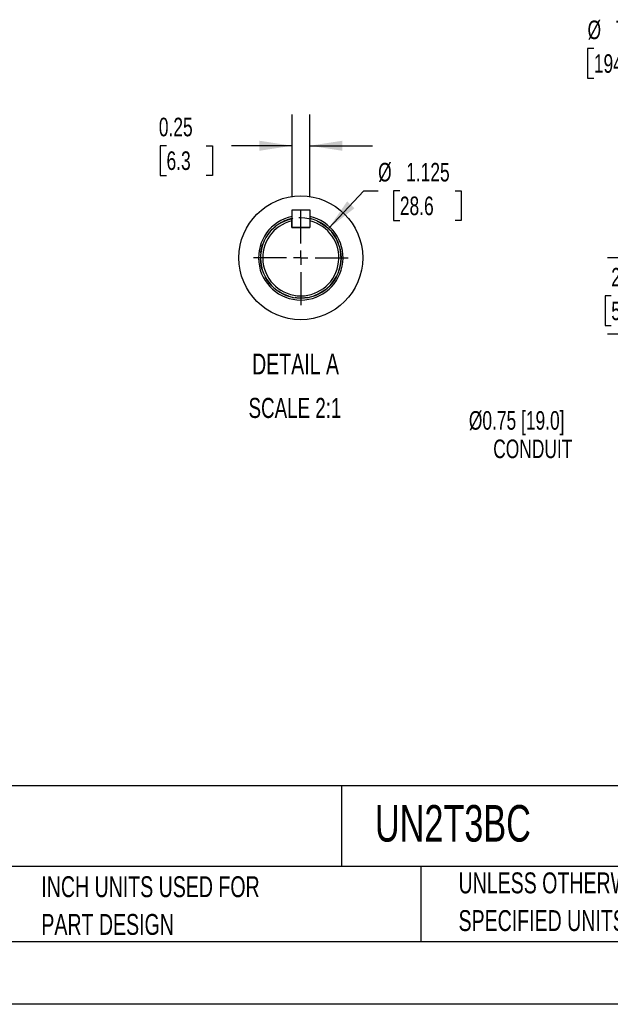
# Model space of a CAD drawing. Header units: inches. Extents: x 0 to 77, y 0 to 59.5.
# Tile 9 of 21: x 33.9 to 50.4, y 0 to 27.5. Entities that reach past the tile are written whole.
import ezdxf

# ---------------------------------------------------------------- set-up
doc = ezdxf.new("R2010")
doc.units = ezdxf.units.IN
doc.header["$LTSCALE"] = 7
doc.header["$MEASUREMENT"] = 0
doc.linetypes.add('CENTERX2', pattern=[0.8, 0.5, -0.1, 0.1, -0.1])
doc.linetypes.add('HIDDEN', pattern=[0.075, 0.05, -0.025])
for name, color, linetype in [('CENTER', 40, 'CENTERX2'), ('HIDDEN', 102, 'HIDDEN'), ('SLD-DEFPOINTS', 7, 'Continuous')]:
    doc.layers.add(name, color=color, linetype=linetype)
doc.layers.add('DIMENSIONS', color=140, linetype='Continuous', lineweight=25)
doc.layers.add('TEXT', color=140, linetype='Continuous', lineweight=25)
doc.styles.add('SLDTEXTSTYLE0', font='TXT', dxfattribs={"width": 0.7})
doc.dimstyles.new('SLDDIMSTYLE10', dxfattribs={"dimtxt": 0.518519, "dimasz": 0.91, "dimexe": 0, "dimexo": 0.0625, "dimgap": 0.12963, "dimtad": 0, "dimtih": 1, "dimtoh": 1, "dimlfac": 0.5, "dimrnd": 1e-09, "dimdsep": 46, "dimtxsty": 'SLDTEXTSTYLE0', "dimsah": 1, "dimcen": 0.09, "dimadec": 0, "dimazin": 2, "dimtfac": 1, "dimtmove": 0, "dimatfit": 0, "dimfxl": 0, "dimfrac": 2, "dimtolj": 1, "dimtzin": 12, "dimarcsym": 0})
doc.dimstyles.new('SLDDIMSTYLE5', dxfattribs={"dimtxt": 0.518519, "dimasz": 0.91, "dimexe": 0, "dimexo": 0.0625, "dimgap": 0.12963, "dimtad": 0, "dimtih": 1, "dimtoh": 1, "dimrnd": 1e-09, "dimzin": 12, "dimdsep": 46, "dimtxsty": 'SLDTEXTSTYLE0', "dimsah": 1, "dimcen": 0.09, "dimadec": 0, "dimazin": 3, "dimtfac": 1, "dimtmove": 0, "dimatfit": 0, "dimfxl": 0, "dimfrac": 2, "dimtolj": 1, "dimtzin": 12, "dimarcsym": 0})
doc.dimstyles.new('SLDDIMSTYLE7', dxfattribs={"dimtxt": 0.518519, "dimasz": 0.91, "dimexe": 0, "dimexo": 0.0625, "dimgap": 0.12963, "dimtad": 0, "dimtih": 1, "dimtoh": 1, "dimrnd": 1e-09, "dimzin": 12, "dimdsep": 46, "dimtxsty": 'SLDTEXTSTYLE0', "dimsah": 1, "dimcen": 0, "dimadec": 0, "dimazin": 3, "dimtfac": 1, "dimtofl": 0, "dimtmove": 0, "dimatfit": 3, "dimfxl": 0, "dimfrac": 2, "dimtolj": 1, "dimtzin": 12, "dimarcsym": 0})
doc.dimstyles.new('SLDDIMSTYLE9', dxfattribs={"dimtxt": 0.518519, "dimasz": 0.91, "dimexe": 0, "dimexo": 0.0625, "dimgap": 0.12963, "dimtad": 0, "dimtih": 1, "dimtoh": 1, "dimdec": 3, "dimlfac": 0.5, "dimrnd": 1e-09, "dimzin": 12, "dimdsep": 46, "dimtxsty": 'SLDTEXTSTYLE0', "dimsah": 1, "dimcen": 0, "dimadec": 0, "dimazin": 3, "dimtfac": 1, "dimtdec": 3, "dimtofl": 0, "dimtmove": 0, "dimatfit": 3, "dimfxl": 0, "dimfrac": 2, "dimtolj": 1, "dimtzin": 12, "dimarcsym": 0})

# ---------------------------------------------------------------- blocks, each defined once
blk = doc.blocks.new('SW_NOTE_0')
at = {"layer": 'TEXT', "color": 0, "linetype": 'CENTERX2', "lineweight": 18, "char_height": 0.462, "attachment_point": 1, "style": 'SLDTEXTSTYLE0'}
for s, insert in [('U.S. MOTORS ACCU-TORQ HIGH EFFICIENCY AC INDUCTION MOTOR, HIGH-PERFORMANCE INVERTER DUTY, 2HP, 3-PHASE,', (0, 0.596)), ('230/460 VAC, 1200RPM, TENV, NEMA 184TC FRAME, ALUMINUM, C-FACE/RIGID BASE MOUNT', (0, -0.314))]:
    blk.add_mtext(s, dxfattribs=dict(at, insert=insert))
blk = doc.blocks.new('SW_NOTE_0_2')
at = {"layer": 'TEXT', "color": 0, "linetype": 'CENTERX2', "lineweight": 18, "char_height": 0.58333, "attachment_point": 1, "style": 'SLDTEXTSTYLE0'}
for s, insert in [('UNLESS OTHERWISE', (0, 0.752)), ('SPECIFIED UNITS ARE:', (0, -0.301))]:
    blk.add_mtext(s, dxfattribs=dict(at, insert=insert))
blk = doc.blocks.new('SW_NOTE_0_6')
at = {"layer": 'TEXT', "color": 0, "linetype": 'CENTERX2', "lineweight": 18, "char_height": 0.58333, "attachment_point": 1, "style": 'SLDTEXTSTYLE0'}
for s, insert in [('INCH UNITS USED FOR', (0, 0.752)), ('PART DESIGN', (0, -0.301))]:
    blk.add_mtext(s, dxfattribs=dict(at, insert=insert))
blk = doc.blocks.new('_D_6')
at = {"layer": 'DIMENSIONS'}
for p, q in [((51.228, 20.846), (51.228, 22.596)), ((56.185, 20.846), (50.353, 20.846)), ((50.457, 19.78), (50.283, 19.78)), ((50.283, 19.78), (50.283, 18.955)), ((51.999, 19.78), (52.173, 19.78)), ((52.173, 19.78), (52.173, 18.955)), ((50.283, 18.955), (50.457, 18.955)), ((53.341, 18.716), (50.353, 18.716)), ((51.228, 18.716), (51.228, 16.966)), ((52.173, 18.955), (51.999, 18.955))]:
    blk.add_line(p, q, dxfattribs=at)
for points in [[(51.228, 20.846), (51.368, 21.756), (51.088, 21.756)], [(51.228, 18.716), (51.088, 17.806), (51.368, 17.806)]]:
    blk.add_solid(points, dxfattribs=at)
at = {"layer": 'DIMENSIONS', "char_height": 0.5185, "attachment_point": 1, "style": 'SLDTEXTSTYLE0'}
for s, insert in [('2.13', (50.457, 20.564)), ('54.1', (50.457, 19.623))]:
    blk.add_mtext(s, dxfattribs=dict(at, insert=insert))
blk = doc.blocks.new('_D_15')
at = {"layer": 'DIMENSIONS'}
for p, q in [((49.971, 26.686), (49.797, 26.686)), ((49.797, 26.686), (49.797, 25.861)), ((51.943, 26.686), (52.117, 26.686)), ((52.117, 26.686), (52.117, 25.861)), ((52.875, 26.686), (52.292, 26.686)), ((57.663, 23.125), (52.875, 26.686)), ((49.797, 25.861), (49.971, 25.861)), ((52.117, 25.861), (51.943, 25.861))]:
    blk.add_line(p, q, dxfattribs=at)
blk.add_solid([(57.663, 23.125), (57.016, 23.78), (56.849, 23.556)], dxfattribs=at)
at = {"layer": 'DIMENSIONS', "char_height": 0.5185, "attachment_point": 1, "style": 'SLDTEXTSTYLE0'}
for s, insert in [('%%c', (49.795, 27.47)), ('7.64', (50.578, 27.47)), ('194.1', (49.971, 26.529))]:
    blk.add_mtext(s, dxfattribs=dict(at, insert=insert))
blk = doc.blocks.new('SW_NOTE_0_7')
at = {"layer": 'TEXT', "color": 0, "linetype": 'CENTERX2', "lineweight": 18, "attachment_point": 1, "style": 'SLDTEXTSTYLE0'}
for s, insert, char_height in [('Ø0.75 [19.0]', (-4.065, 0.948), 0.51852), ('CONDUIT', (-3.385, 0.154), 0.5185)]:
    blk.add_mtext(s, dxfattribs=dict(at, insert=insert, char_height=char_height))
blk = doc.blocks.new('_D_17')
at = {"layer": 'DIMENSIONS'}
for p, q in [((42.558, 21.663), (43.547, 22.711)), ((43.547, 22.711), (43.946, 22.711)), ((44.553, 22.711), (44.379, 22.711)), ((44.379, 22.711), (44.379, 21.887)), ((46.094, 22.711), (46.268, 22.711)), ((46.268, 22.711), (46.268, 21.887)), ((44.379, 21.887), (44.553, 21.887)), ((46.268, 21.887), (46.094, 21.887))]:
    blk.add_line(p, q, dxfattribs=at)
blk.add_solid([(42.558, 21.663), (43.284, 22.229), (43.081, 22.421)], dxfattribs=at)
at = {"layer": 'DIMENSIONS', "char_height": 0.5185, "attachment_point": 1, "style": 'SLDTEXTSTYLE0'}
for s, insert in [('%%c', (43.946, 23.496)), ('1.125', (44.729, 23.496)), ('28.6', (44.553, 22.555))]:
    blk.add_mtext(s, dxfattribs=dict(at, insert=insert))
blk = doc.blocks.new('_D_18')
at = {"layer": 'DIMENSIONS'}
for p, q in [((41.541, 22.537), (41.541, 24.849)), ((42.035, 22.537), (42.035, 24.849)), ((38.036, 23.973), (37.862, 23.973)), ((37.862, 23.973), (37.862, 23.148)), ((39.146, 23.973), (39.32, 23.973)), ((39.32, 23.973), (39.32, 23.148)), ((41.541, 23.974), (39.849, 23.974)), ((42.035, 23.974), (43.785, 23.974)), ((37.862, 23.148), (38.036, 23.148)), ((39.32, 23.148), (39.146, 23.148))]:
    blk.add_line(p, q, dxfattribs=at)
for points in [[(41.541, 23.974), (40.631, 24.114), (40.631, 23.834)], [(42.035, 23.974), (42.945, 23.834), (42.945, 24.114)]]:
    blk.add_solid(points, dxfattribs=at)
at = {"layer": 'DIMENSIONS', "char_height": 0.5185, "attachment_point": 1, "style": 'SLDTEXTSTYLE0'}
for s, insert in [('0.25', (37.821, 24.757)), ('6.3', (38.036, 23.817))]:
    blk.add_mtext(s, dxfattribs=dict(at, insert=insert))
blk = doc.blocks.new('SW_CENTERMARKSYMBOL_5')
at = {"layer": 'CENTER', "color": 0}
for p, q in [((0, 0.4), (0, 1.325)), ((-0.4, 0), (-1.325, 0)), ((0, 0), (-0.2, 0)), ((0, 0), (0, 0.2)), ((0, 0), (0, -0.2)), ((0, 0), (0.2, 0)), ((0.4, 0), (1.325, 0)), ((0, -0.4), (0, -1.325))]:
    blk.add_line(p, q, dxfattribs=at)

msp = doc.modelspace()

# ---------------------------------------------------------------- linework, layer by layer
for p, q in [((41.540504, 21.692078), (41.540504, 22.187039)), ((41.540504, 22.187039), (42.035465, 22.187039)), ((42.035465, 22.187039), (42.035465, 21.692078)), ((41.535465, 21.878262), (41.535465, 21.941949)), ((41.535465, 21.692078), (41.535465, 21.878262)), ((42.035465, 21.878262), (42.035465, 21.692078)), ((41.535465, 21.692078), (42.035465, 21.692078)), ((42.035465, 21.692078), (41.540504, 21.692078))]:
    msp.add_line(p, q)
at = {"color": 7, "linetype": 'Continuous'}
msp.add_line((77.000681, 0.000737), (0.000681, 0.000737), dxfattribs=at)
for radius, start, end in [(1.18, 101.9813786, 269.9999885), (1.18, 269.9999922, 77.7683526), (1.125, 102.8395938, 77.1604062), (1.063, 103.6024433, 76.3975567)]:
    msp.add_arc((41.785465, 20.845078), radius, start, end)
at = {"layer": 'HIDDEN'}
msp.add_circle((41.785465, 20.845078), 1.125, dxfattribs=at)
at = {"layer": 'SLD-DEFPOINTS'}
msp.add_circle((41.785465, 20.845096), 1.729416, dxfattribs=at)
at = {"layer": 'TEXT'}
for p, q in [((75.25, 6.097746), (1.75, 6.097746)), ((42.92568, 6.097746), (42.92568, 3.85)), ((75.25, 3.85), (1.75, 3.85)), ((45.136269, 3.85), (45.136269, 1.75)), ((1.75, 1.75), (75.25, 1.75))]:
    msp.add_line(p, q, dxfattribs=at)

# ---------------------------------------------------------------- block references
at = {"layer": 'CENTER'}
msp.add_blockref('SW_CENTERMARKSYMBOL_5', (41.785464, 20.845078), dxfattribs=at)
at = {"layer": 'TEXT', "linetype": 'CENTERX2', "lineweight": 18}
for name, p in [('SW_NOTE_0_7', (50.544937, 15.61664)), ('SW_NOTE_0', (1.980392, 5.171394)), ('SW_NOTE_0_6', (34.539679, 2.823833)), ('SW_NOTE_0_2', (46.191157, 2.931034))]:
    msp.add_blockref(name, p, dxfattribs=at)

# ---------------------------------------------------------------- texts
at = {"layer": 'TEXT', "linetype": 'CENTERX2', "lineweight": 18, "style": 'SLDTEXTSTYLE0'}
for s, insert, char_height, attachment_point in [('DETAIL A', (41.639589, 18.171222), 0.5833333, 2), ('SCALE 2:1', (41.623183, 16.93334), 0.56, 2), ('UN2T3BC', (43.857784, 5.564267), 1.0208333, 1)]:
    msp.add_mtext(s, dxfattribs=dict(at, insert=insert, char_height=char_height, attachment_point=attachment_point))

# ---------------------------------------------------------------- dimensions: what is measured, and where the dimension line sits
at = {"layer": 'DIMENSIONS'}
for p1, p2, dimstyle, picture, middle in [((63.79349, 18.566272), (57.662705, 23.125118), 'SLDDIMSTYLE7', '_D_15', (50.956956, 26.685558)), ((41.013199, 20.027013), (42.55773, 21.663143), 'SLDDIMSTYLE9', '_D_17', (45.323715, 22.711415))]:
    dim = msp.add_diameter_dim_2p(p1=p1, p2=p2, dimstyle=dimstyle, dxfattribs=at)
    dim.commit()
    dim.dimension.update_dxf_attribs({"geometry": picture, "text_midpoint": middle, "dimtype": 163})
dim = msp.add_linear_dim(base=(42.035465, 23.974034), p1=(41.540504, 22.187039), p2=(42.035465, 22.187039), dimstyle='SLDDIMSTYLE10', dxfattribs=at)
dim.commit()
dim.dimension.update_dxf_attribs({"geometry": '_D_18', "text_midpoint": (38.59134, 23.974034), "dimtype": 160})
dim = msp.add_linear_dim(base=(51.227957, 20.845695), p1=(53.690501, 18.715695), p2=(56.534621, 20.845695), angle=90, dimstyle='SLDDIMSTYLE5', dxfattribs=at)
dim.commit()
dim.dimension.update_dxf_attribs({"geometry": '_D_6', "text_midpoint": (51.227957, 19.780695), "dimtype": 160})

doc.saveas('drawing.dxf')
